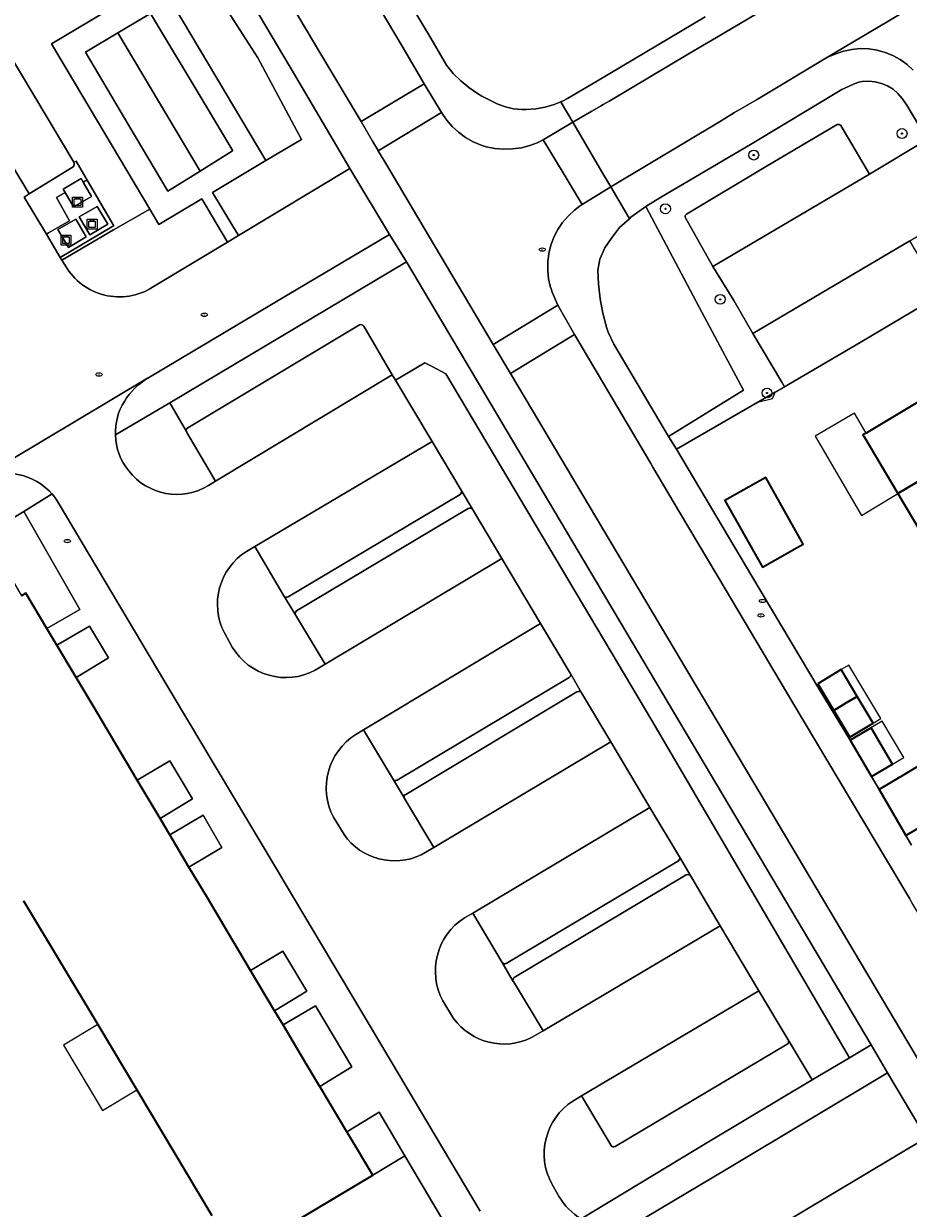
# Model space of a CAD drawing. Extents: x 147051 to 149075, y 463071 to 465537.
# Tile 218 of 229: x 148062 to 148134, y 464692 to 464787. Entities that reach past the tile are written whole.
import ezdxf
from ezdxf.enums import TextEntityAlignment as Align

# ---------------------------------------------------------------- set-up
doc = ezdxf.new("R2010")
doc.units = 0
doc.header["$LTSCALE"] = 0.5
doc.layers.get('0').update_dxf_attribs({"linetype": 'CONTINUOUS'})
for name, color, linetype, lineweight in [('B-PV-GR-BEPLANTING_CULTUUR_BODEMBEDEKKER-GV', 252, 'CONTINUOUS', 18), ('B-PV-GR-BEPLANTING_CULTUUR_HEESTERS-GV', 252, 'CONTINUOUS', 18), ('B-PV-GR-BOOM-S', 252, 'CONTINUOUS', 25), ('B-PV-IE-MEUBILAIR-S', 252, 'CONTINUOUS', 25), ('B-PV-IE-MEUBILAIR_WEGMEUBILAIR_CONTAINER-S', 252, 'CONTINUOUS', 25), ('B-PV-IE-TERREINAFSCHEIDING_KUNSTMATIG_HEKWERK-G', 252, 'CONTINUOUS', 18), ('B-PV-OG-BEBOUWING-GV', 6, 'CONTINUOUS', 35), ('B-PV-OG-BEBOUWING_LUIFEL-GV', 6, 'CONTINUOUS', 18), ('B-PV-OG-TERREIN_BEGROEID-GV', 252, 'CONTINUOUS', 18), ('B-PV-OG-TERREIN_ERF-GV', 252, 'CONTINUOUS', 18), ('B-PV-VH-GESLOTENVERHARDING-GV', 252, 'CONTINUOUS', 18), ('B-PV-VH-GESLOTENVERHARDING_ASFALT-GV', 252, 'CONTINUOUS', 18), ('B-PV-VH-GESLOTENVERHARDING_BETON-GV', 252, 'CONTINUOUS', 18), ('B-PV-VH-HALFVERHARDING_GRIND-GV', 252, 'CONTINUOUS', 18), ('B-PV-VH-OPENVERHARDING_BETONSTRAATSTEEN-GV', 252, 'CONTINUOUS', 18), ('B-PV-VH-OPENVERHARDING_TEGEL-GV', 252, 'CONTINUOUS', 18)]:
    doc.layers.add(name, color=color, linetype=linetype, lineweight=lineweight)
doc.styles.add('NLCS-ISO', font='NLCS-ISO.ttf')

# ---------------------------------------------------------------- blocks, each defined once
blk = doc.blocks.new('SIE-WEG_CONTAINER_ALGEMEEN-SO')
at = {"color": 0, "linetype": 'ByBlock', "lineweight": -2}
for points in [[(2, -2), (-2, -2), (-2, 2), (2, 2)], [(-1.3, 1.3), (1.3, 1.3), (1.3, -1.3), (-1.3, -1.3)]]:
    blk.add_lwpolyline(points, close=True, dxfattribs=at)
blk.add_lwpolyline([(-0.87, 1.8), (0, 1.3), (0.87, 1.8)], dxfattribs=at)
blk = doc.blocks.new('SIE-MEUBILAIR_PUT_RIOOLPUT-SO')
blk.add_ellipse((0, 0), major_axis=(1.25, 0), ratio=0.54)
at = {"style": 'NLCS-ISO'}
blk.add_text('ri', height=0.75, dxfattribs=at).set_placement((-0.04, 0.07), align=Align.MIDDLE_CENTER)
blk = doc.blocks.new('SGR-BOOM_GBKN-SO')
at = {"linetype": 'ByBlock', "lineweight": 18}
h = blk.add_hatch(color=0, dxfattribs=at)
h.dxf.hatch_style = 1
edge = h.paths.add_edge_path()
edge.add_arc((0, 0), 0.25, 0, 360)
at = {"color": 0, "linetype": 'ByBlock', "lineweight": 18}
for radius in [2, 0.25]:
    blk.add_circle((0, 0), radius, dxfattribs=at)
at = {"color": 0, "linetype": 'ByBlock', "lineweight": 18, "style": 'NLCS-ISO'}
blk.add_attdef('SOORT', (2.5, 0), '', height=1.5, dxfattribs=at)

msp = doc.modelspace()

# ---------------------------------------------------------------- linework, layer by layer
at = {"layer": 'B-PV-GR-BEPLANTING_CULTUUR_BODEMBEDEKKER-GV', "flags": 128}
for points in [[(148074.147, 464756.987), (148069.78, 464754.416)], [(148075.497, 464754.688), (148074.147, 464756.987)], [(148077.843, 464750.691), (148075.536, 464754.622)], [(148077.276, 464750.348), (148077.843, 464750.691)]]:
    msp.add_lwpolyline(points, dxfattribs=at)
at = {"layer": 'B-PV-GR-BEPLANTING_CULTUUR_BODEMBEDEKKER-GV'}
for points in [[(148075.536, 464754.622, -0.069431), (148075.497, 464754.688)], [(148069.78, 464754.416, 0.163834), (148070.854, 464751.525)], [(148070.854, 464751.525, 0.378555), (148077.276, 464750.348)]]:
    msp.add_lwpolyline(points, format="xyb", dxfattribs=at)
at = {"layer": 'B-PV-GR-BEPLANTING_CULTUUR_HEESTERS-GV', "flags": 128}
for points in [[(148076.177, 464792.638), (148081.242, 464784.721)], [(148084.262, 464783.253), (148078.992, 464792.176)], [(148081.242, 464784.721), (148084.742, 464778.156)], [(148088.63, 464775.839), (148084.262, 464783.253)], [(148134.858, 464778.478), (148133.388, 464780.907), (148133.024, 464781.462), (148132.685, 464781.857), (148132.289, 464782.196), (148131.846, 464782.47), (148131.366, 464782.673), (148130.861, 464782.8), (148130.343, 464782.848), (148129.823, 464782.817), (148129.504, 464782.757), (148129.06, 464782.575), (148128.188, 464782.182), (148120.958, 464777.844), (148113.55, 464773.461), (148112.419, 464772.788), (148116.705, 464764.673), (148120.271, 464758.022), (148114.251, 464754.291), (148114.873, 464753.269), (148122.824, 464757.852), (148123.575, 464758.293), (148123.356, 464758.66), (148121.021, 464762.558), (148119.503, 464765.224), (148117.809, 464767.957), (148115.604, 464771.854), (148115.582, 464771.914), (148115.593, 464772.049), (148115.677, 464772.156), (148122.04, 464775.966), (148127.8, 464779.355), (148127.816, 464779.36), (148127.968, 464779.36), (148128.1, 464779.285), (148130.39, 464775.378), (148135.045, 464778.169)], [(148084.742, 464778.156), (148081.873, 464776.461)], [(148081.873, 464776.461), (148077.577, 464773.91)], [(148079.682, 464770.44), (148088.63, 464775.839)], [(148077.577, 464773.91), (148079.682, 464770.44)], [(148076.725, 464773.393), (148073.282, 464771.328)], [(148078.805, 464769.922), (148076.725, 464773.393)], [(148072.548, 464772.565), (148069.637, 464770.899)], [(148073.282, 464771.328), (148072.548, 464772.565)], [(148069.637, 464770.899), (148065.484, 464768.468)], [(148072.763, 464766.279), (148078.805, 464769.922)], [(148065.484, 464768.468), (148065.771, 464768.012)], [(148081.002, 464745.448), (148080.319, 464745.061)], [(148083.314, 464741.479), (148081.002, 464745.448)], [(148084.259, 464739.945), (148083.314, 464741.479)], [(148086.633, 464735.982), (148084.259, 464739.945)], [(148078.543, 464738.513), (148079.181, 464737.362)], [(148085.845, 464735.497), (148086.633, 464735.982)], [(148089.725, 464730.725), (148089.113, 464730.341)], [(148092.132, 464726.706), (148089.725, 464730.725)], [(148093.013, 464725.235), (148092.132, 464726.706)], [(148093.032, 464725.203), (148093.013, 464725.235)], [(148095.388, 464721.254), (148093.032, 464725.203)], [(148087.312, 464723.687), (148088.171, 464722.297)], [(148094.366, 464720.672), (148095.388, 464721.254)], [(148098.503, 464715.982), (148097.834, 464715.61)], [(148100.874, 464712.007), (148098.503, 464715.982)], [(148101.77, 464710.489), (148100.874, 464712.007)], [(148101.776, 464710.48), (148101.77, 464710.489)], [(148104.157, 464706.525), (148101.776, 464710.48)], [(148096.101, 464708.931), (148096.959, 464707.523)], [(148103.241, 464705.982), (148104.157, 464706.525)], [(148123.775, 464705.439), (148109.953, 464697.218)], [(148125.802, 464702.573), (148123.86, 464705.805)], [(148117.601, 464697.695), (148125.802, 464702.573)], [(148107.263, 464701.292), (148106.566, 464700.883)], [(148109.628, 464697.296), (148107.263, 464701.292)], [(148107.228, 464691.416), (148117.601, 464697.695)], [(148104.886, 464694.182), (148105.466, 464693.181)]]:
    msp.add_lwpolyline(points, dxfattribs=at)
at = {"layer": 'B-PV-GR-BEPLANTING_CULTUUR_HEESTERS-GV'}
for points in [[(148065.771, 464768.012, 0.425777), (148072.763, 464766.279)], [(148080.319, 464745.061, 0.3873), (148078.543, 464738.513)], [(148079.181, 464737.362, 0.399638), (148085.845, 464735.497)], [(148089.113, 464730.341, 0.393005), (148087.312, 464723.687)], [(148088.171, 464722.297, 0.367846), (148094.366, 464720.672)], [(148097.834, 464715.61, 0.389995), (148096.101, 464708.931)], [(148096.959, 464707.523, 0.364092), (148103.241, 464705.982)], [(148123.86, 464705.805, -0.391187), (148123.775, 464705.439)], [(148106.566, 464700.883, 0.395766), (148104.886, 464694.182)], [(148109.953, 464697.218, -0.381009), (148109.628, 464697.296)], [(148105.466, 464693.181, 0.127303), (148107.228, 464691.416)]]:
    msp.add_lwpolyline(points, format="xyb", dxfattribs=at)
at = {"layer": 'B-PV-GR-BEPLANTING_CULTUUR_HEESTERS-GV', "flags": 128}
for points in [[(148107.248, 464733.683), (148109.606, 464729.738), (148112.755, 464724.469), (148115.123, 464720.513), (148116.027, 464718.956), (148116.109, 464718.817), (148117.486, 464716.498), (148118.398, 464714.962), (148121.494, 464709.743), (148123.86, 464705.805), (148125.802, 464702.573), (148128.799, 464704.356), (148112.911, 464731.462), (148096.344, 464759.334), (148095.234, 464759.915), (148094.655, 464760.218), (148092.302, 464758.822), (148095.237, 464753.894), (148097.574, 464749.978), (148098.48, 464748.446), (148100.855, 464744.473), (148103.963, 464739.26), (148106.349, 464735.265), (148106.363, 464735.241)], [(148066.929, 464740.382), (148062.416, 464748.27), (148059.34, 464746.391), (148062.219, 464741.531), (148062.249, 464741.481), (148062.585, 464741.709), (148064.284, 464738.856)], [(148066.62, 464734.933), (148069.237, 464736.493), (148067.711, 464739.046), (148065.08, 464737.519)], [(148074.158, 464728.227), (148071.543, 464726.669), (148073.381, 464723.584), (148075.975, 464725.167)], [(148075.7, 464719.69), (148078.34, 464721.264), (148076.83, 464723.862), (148074.165, 464722.267)], [(148083.253, 464712.932), (148080.649, 464711.38), (148082.58, 464708.138), (148085.173, 464709.707)], [(148084.616, 464704.72), (148086.199, 464702.072), (148086.216, 464702.044), (148088.786, 464703.643), (148085.881, 464708.529), (148083.259, 464706.998)], [(148086.731, 464681.068), (148090.755, 464683.419), (148096.524, 464686.805), (148097.474, 464689.009), (148093.06, 464696.481), (148090.468, 464694.932), (148087.417, 464693.108), (148079.509, 464688.381), (148077.909, 464684.734)]]:
    msp.add_lwpolyline(points, close=True, dxfattribs=at)
at = {"layer": 'B-PV-IE-TERREINAFSCHEIDING_KUNSTMATIG_HEKWERK-G', "flags": 128}
msp.add_lwpolyline([(148114.873, 464753.269), (148121.395, 464757.062), (148122.611, 464757.355), (148122.824, 464757.852), (148129.636, 464761.854), (148135.511, 464765.34), (148139.331, 464767.643), (148140.829, 464768.526)], dxfattribs=at)
msp.add_lwpolyline([(148114.873, 464753.269), (148121.395, 464757.062), (148122.611, 464757.355), (148122.824, 464757.852), (148129.636, 464761.854), (148135.511, 464765.34), (148139.331, 464767.643), (148140.829, 464768.526)], dxfattribs=at)
at = {"layer": 'B-PV-OG-BEBOUWING-GV', "flags": 128}
for points in [[(148129.874, 464754.42), (148129.94, 464754.31), (148132.687, 464749.699), (148141.038, 464754.673), (148141.533, 464754.968), (148138.717, 464759.695), (148130.124, 464754.569)], [(148141.038, 464754.673), (148132.687, 464749.699), (148135.196, 464745.489), (148143.56, 464750.471), (148144.041, 464750.757), (148141.533, 464754.968)], [(148124.587, 464745.366), (148125.078, 464745.642), (148122.063, 464750.993), (148121.572, 464750.717), (148118.777, 464749.142), (148121.793, 464743.791)], [(148126.246, 464734.425), (148127.532, 464732.279), (148128.523, 464732.872), (148129.416, 464733.406), (148128.132, 464735.553)], [(148127.532, 464732.279), (148128.817, 464730.133), (148130.7, 464731.259), (148129.819, 464732.733), (148129.416, 464733.406), (148128.523, 464732.872)], [(148128.845, 464729.873), (148130.556, 464726.964), (148132.252, 464727.962), (148130.526, 464730.863)], [(148131.164, 464725.921), (148133.32, 464722.221), (148136.881, 464724.336), (148134.695, 464728.018)]]:
    msp.add_lwpolyline(points, close=True, dxfattribs=at)
for points in [[(148079.509, 464688.381), (148087.417, 464693.108), (148090.468, 464694.932), (148088.526, 464698.18), (148088.387, 464698.412), (148086.216, 464702.044), (148086.199, 464702.072), (148084.616, 464704.72), (148083.259, 464706.998), (148082.58, 464708.138), (148080.649, 464711.38), (148079.275, 464713.686), (148077.096, 464717.346), (148075.7, 464719.69), (148074.165, 464722.267), (148073.381, 464723.584), (148071.543, 464726.669), (148070.172, 464728.971), (148067.986, 464732.641), (148066.62, 464734.933), (148065.08, 464737.519), (148064.284, 464738.856), (148062.585, 464741.709), (148062.249, 464741.481)], [(148062.41, 464716.982), (148068.366, 464707.02), (148071.505, 464701.77), (148077.529, 464691.693)]]:
    msp.add_lwpolyline(points, dxfattribs=at)
at = {"layer": 'B-PV-OG-BEBOUWING_LUIFEL-GV', "flags": 128}
for points in [[(148130.124, 464754.569), (148129.189, 464756.169), (148126.031, 464754.322), (148129.755, 464747.952), (148132.474, 464749.572), (148132.687, 464749.699), (148129.94, 464754.31), (148129.874, 464754.42)], [(148128.132, 464735.553), (148129.416, 464733.406), (148129.819, 464732.733), (148130.7, 464731.259), (148131.307, 464731.622), (148128.739, 464735.916)], [(148133.166, 464728.5), (148131.427, 464731.421), (148130.517, 464730.879), (148132.252, 464727.962)], [(148071.505, 464701.77), (148068.366, 464707.02), (148065.619, 464705.378), (148068.758, 464700.128)]]:
    msp.add_lwpolyline(points, close=True, dxfattribs=at)
at = {"layer": 'B-PV-OG-TERREIN_BEGROEID-GV', "flags": 128}
for points in [[(148061.078, 464785.307), (148066.443, 464776.329), (148066.454, 464776.31), (148066.62, 464776.406), (148067.507, 464774.898), (148069.667, 464771.231), (148069.5, 464771.132), (148065.352, 464768.689), (148065.484, 464768.468), (148069.637, 464770.899), (148072.548, 464772.565), (148064.66, 464785.856), (148073.262, 464790.98), (148081.873, 464776.461), (148084.742, 464778.156), (148081.242, 464784.721), (148076.177, 464792.638), (148071.215, 464799.148), (148065.502, 464807.693), (148057.018, 464802.54)], [(148093.179, 464768.333), (148074.151, 464756.99)], [(148114.649, 464732.149), (148093.179, 464768.333)], [(148075.595, 464754.997), (148089.404, 464763.254)], [(148089.741, 464763.151), (148092.041, 464759.259)], [(148092.302, 464758.822), (148094.655, 464760.218)], [(148094.655, 464760.218), (148095.234, 464759.915)], [(148095.234, 464759.915), (148096.344, 464759.334)], [(148092.041, 464759.259), (148092.302, 464758.822)], [(148096.344, 464759.334), (148112.911, 464731.462)], [(148074.151, 464756.99), (148074.147, 464756.987)], [(148074.147, 464756.987), (148075.497, 464754.688)], [(148130.521, 464705.402), (148114.649, 464732.149)], [(148112.911, 464731.462), (148128.799, 464704.356)], [(148077.529, 464691.693), (148071.505, 464701.77), (148068.366, 464707.02), (148062.41, 464716.982)], [(148128.799, 464704.356), (148130.521, 464705.402)]]:
    msp.add_lwpolyline(points, dxfattribs=at)
for points in [[(148110.311, 464771.076), (148109.664, 464770.224), (148109.131, 464769.453), (148108.717, 464768.547), (148108.572, 464767.654), (148108.604, 464766.524), (148108.745, 464765.36), (148108.964, 464764.208), (148109.262, 464763.074), (148109.385, 464762.679), (148109.862, 464761.706), (148112.068, 464757.953), (148114.251, 464754.291), (148120.271, 464758.022), (148116.705, 464764.673), (148112.419, 464772.788), (148111.228, 464771.914), (148111.1, 464771.797)], [(148142.608, 464685.17), (148134.941, 464697.922), (148122.492, 464690.48), (148111.633, 464683.98), (148102.401, 464678.464), (148104.045, 464676.093), (148105.246, 464675.798), (148113.354, 464680.421), (148128.527, 464689.563), (148130.872, 464690.976), (148133.274, 464688.748), (148145.507, 464667.4), (148148.697, 464669.323), (148146.524, 464673.044), (148148.963, 464674.47)]]:
    msp.add_lwpolyline(points, close=True, dxfattribs=at)
at = {"layer": 'B-PV-OG-TERREIN_BEGROEID-GV'}
for points in [[(148089.404, 464763.254, -0.418319), (148089.741, 464763.151)], [(148075.497, 464754.688, -0.356093), (148075.595, 464754.997)]]:
    msp.add_lwpolyline(points, format="xyb", dxfattribs=at)
at = {"layer": 'B-PV-OG-TERREIN_ERF-GV', "flags": 128}
for points in [[(148092.463, 464790.805), (148095.145, 464786.292), (148096.408, 464784.124), (148096.946, 464783.471), (148097.544, 464782.872), (148098.196, 464782.332), (148098.895, 464781.855), (148099.24, 464781.653), (148100.523, 464781.006), (148101.14, 464780.785), (148101.78, 464780.638), (148102.432, 464780.569), (148102.803, 464780.564), (148103.568, 464780.623), (148104.322, 464780.761), (148105.057, 464780.977), (148105.58, 464781.191), (148105.767, 464781.268), (148106.118, 464781.445), (148108.538, 464782.873), (148117.178, 464788.012)], [(148135.511, 464765.34), (148129.636, 464761.854), (148123.576, 464758.293), (148123.575, 464758.293), (148122.824, 464757.852), (148114.873, 464753.269), (148120.954, 464743.052), (148126.364, 464733.984), (148128.845, 464729.873), (148130.526, 464730.863), (148132.252, 464727.962), (148130.556, 464726.964), (148131.164, 464725.921), (148134.695, 464728.018)], [(148135.196, 464745.489), (148132.687, 464749.699), (148129.94, 464754.31), (148129.874, 464754.42), (148130.124, 464754.569), (148138.717, 464759.695)], [(148136.881, 464724.336), (148133.32, 464722.221), (148133.775, 464721.441)]]:
    msp.add_lwpolyline(points, dxfattribs=at)
for points in [[(148067.2, 464774.723), (148067.027, 464775.02), (148065.584, 464774.18), (148065.751, 464773.894), (148066.424, 464772.736), (148067.868, 464773.577)], [(148066.881, 464771.936), (148067.728, 464770.497), (148069.167, 464771.344), (148068.32, 464772.783)], [(148066.003, 464769.48), (148067.442, 464770.328), (148066.595, 464771.767), (148065.155, 464770.92)], [(148121.793, 464743.791), (148118.777, 464749.142), (148121.572, 464750.717), (148122.063, 464750.993), (148125.078, 464745.642), (148124.587, 464745.366)], [(148128.132, 464735.553), (148129.416, 464733.406), (148129.819, 464732.733), (148130.7, 464731.259), (148128.817, 464730.133), (148127.532, 464732.279), (148126.246, 464734.425)]]:
    msp.add_lwpolyline(points, close=True, dxfattribs=at)
at = {"layer": 'B-PV-VH-GESLOTENVERHARDING-GV', "flags": 128}
for points in [[(148067.341, 464774.803), (148067.2, 464774.723), (148067.868, 464773.577), (148066.424, 464772.736), (148065.751, 464773.894), (148065.042, 464773.489), (148066.106, 464771.627), (148064.409, 464770.657), (148064.236, 464770.558), (148065.352, 464768.689), (148069.5, 464771.132), (148069.667, 464771.231), (148067.507, 464774.898)], [(148068.32, 464772.783), (148069.167, 464771.344), (148067.728, 464770.497), (148066.881, 464771.936)], [(148065.155, 464770.92), (148066.595, 464771.767), (148067.442, 464770.328), (148066.003, 464769.48)]]:
    msp.add_lwpolyline(points, close=True, dxfattribs=at)
at = {"layer": 'B-PV-VH-GESLOTENVERHARDING_ASFALT-GV', "flags": 128}
for points in [[(148080.551, 464794.7), (148083.268, 464790.142), (148086.386, 464784.889), (148089.527, 464779.617), (148094.593, 464782.639), (148092.827, 464785.658), (148090.831, 464789.036), (148086.187, 464796.894), (148084.626, 464799.494), (148083.56, 464801.18), (148082.729, 464802.443), (148082.1, 464803.328), (148081.564, 464804.081), (148080.392, 464805.689), (148079.19, 464807.343), (148077.986, 464808.936), (148076.414, 464811.009), (148073.711, 464814.537), (148070.208, 464819.138), (148068.516, 464821.361), (148068.508, 464821.371), (148063.565, 464827.885), (148062.776, 464828.924), (148059.169, 464833.706)], [(148127.751, 464792.101), (148118.094, 464786.369), (148115.911, 464785.07), (148109.528, 464781.274), (148108.991, 464780.965), (148108.787, 464780.844), (148108.093, 464780.449), (148106.541, 464779.555), (148108.126, 464776.861), (148108.97, 464775.423), (148109.601, 464774.348), (148109.602, 464774.346), (148109.607, 464774.349), (148118.471, 464779.666), (148118.549, 464779.713), (148119.56, 464780.319), (148121.309, 464781.359), (148127.014, 464784.768), (148133.277, 464788.487)], [(148151.638, 464686.887), (148147.04, 464694.615), (148143.405, 464700.735), (148139.328, 464707.599), (148133.813, 464716.849), (148133.643, 464717.133), (148131.698, 464720.395), (148124.25, 464732.896), (148118.89, 464741.905), (148115.134, 464748.211), (148112.982, 464751.822), (148112.81, 464752.112), (148106.699, 464762.498), (148101.54, 464759.366), (148121.616, 464725.585), (148129.169, 464712.872), (148132.973, 464706.469), (148138.125, 464697.822), (148138.929, 464696.472), (148152.512, 464673.669)]]:
    msp.add_lwpolyline(points, dxfattribs=at)
at = {"layer": 'B-PV-VH-GESLOTENVERHARDING_BETON-GV', "flags": 128}
for points in [[(148090.904, 464777.271), (148090.915, 464777.252), (148096, 464780.322), (148094.593, 464782.639), (148089.527, 464779.617), (148090.463, 464778.016)], [(148105.781, 464775.472), (148107.297, 464772.941), (148109.601, 464774.348), (148108.97, 464775.423), (148108.126, 464776.861), (148106.541, 464779.555), (148104.163, 464778.143)], [(148100.144, 464761.693), (148101.54, 464759.366), (148106.699, 464762.498), (148105.356, 464764.845)]]:
    msp.add_lwpolyline(points, close=True, dxfattribs=at)
at = {"layer": 'B-PV-VH-HALFVERHARDING_GRIND-GV', "flags": 128}
for points in [[(148079.682, 464770.44), (148077.577, 464773.91), (148081.873, 464776.461), (148073.262, 464790.98), (148064.66, 464785.856), (148072.548, 464772.565), (148073.282, 464771.328), (148076.725, 464773.393), (148078.805, 464769.922)], [(148076.909, 464781.109), (148079.224, 464777.253), (148079.206, 464777.242), (148076.603, 464775.624), (148074.003, 464774.008), (148070.87, 464779.275), (148067.373, 464785.184), (148069.993, 464786.743), (148072.594, 464788.292)], [(148079.206, 464777.242), (148079.224, 464777.253), (148076.909, 464781.109), (148072.594, 464788.292), (148069.993, 464786.743), (148076.603, 464775.624)], [(148076.603, 464775.624), (148069.993, 464786.743), (148067.373, 464785.184), (148070.87, 464779.275), (148074.003, 464774.008)]]:
    msp.add_lwpolyline(points, close=True, dxfattribs=at)
at = {"layer": 'B-PV-VH-OPENVERHARDING_BETONSTRAATSTEEN-GV', "flags": 128}
for points in [[(148065.771, 464768.012), (148065.484, 464768.468), (148065.352, 464768.689), (148064.236, 464770.558), (148062.457, 464773.538), (148062.856, 464773.794), (148056.838, 464783.779), (148051.221, 464793.429), (148045.807, 464790.22), (148033.624, 464782.999), (148033.538, 464782.948), (148008.479, 464768.026), (148018.747, 464750.794), (148019.298, 464749.892), (148027.287, 464736.556)], [(148133.277, 464788.487), (148127.014, 464784.768), (148127.499, 464784.978), (148127.68, 464785.054), (148128.322, 464785.269), (148128.984, 464785.407), (148129.658, 464785.465), (148130.334, 464785.444), (148131.003, 464785.343), (148131.655, 464785.164), (148132.282, 464784.909), (148132.874, 464784.582), (148133.423, 464784.187), (148133.922, 464783.731)], [(148066.443, 464776.329), (148061.078, 464785.307)], [(148056.838, 464783.779), (148062.856, 464773.794)], [(148029.469, 464733.412), (148044.496, 464742.346), (148057.006, 464749.795), (148058.378, 464750.628), (148058.408, 464750.646), (148072.363, 464758.966), (148072.405, 464758.991), (148083.591, 464765.656), (148091.806, 464770.516), (148088.63, 464775.839), (148079.682, 464770.44), (148078.805, 464769.922), (148072.763, 464766.279)], [(148062.856, 464773.794), (148066.382, 464775.971)], [(148066.454, 464776.31), (148066.443, 464776.329)], [(148075.536, 464754.622), (148077.843, 464750.691), (148092.041, 464759.259), (148089.741, 464763.151)], [(148089.404, 464763.254), (148075.595, 464754.997)], [(148072.363, 464758.966), (148058.408, 464750.646)], [(148092.041, 464759.259), (148077.843, 464750.691)], [(148092.302, 464758.822), (148092.041, 464759.259)], [(148095.237, 464753.894), (148092.302, 464758.822)], [(148095.237, 464753.894), (148081.002, 464745.448)], [(148081.002, 464745.448), (148095.237, 464753.894)], [(148097.574, 464749.978), (148095.237, 464753.894)], [(148064.457, 464749.922), (148064.676, 464749.695)], [(148077.843, 464750.691), (148077.276, 464750.348)], [(148064.676, 464749.695), (148064.698, 464749.672)], [(148064.698, 464749.672), (148064.722, 464749.643)], [(148064.722, 464749.643), (148064.869, 464749.467)], [(148064.869, 464749.467), (148065.029, 464749.258)], [(148065.029, 464749.258), (148065.268, 464748.843)], [(148083.679, 464741.405), (148097.486, 464749.625)], [(148065.268, 464748.843), (148074.357, 464733.591)], [(148098.15, 464748.513), (148084.347, 464740.271)], [(148100.855, 464744.473), (148098.48, 464748.446)], [(148080.319, 464745.061), (148081.002, 464745.448)], [(148081.002, 464745.448), (148083.314, 464741.479)], [(148086.633, 464735.982), (148100.855, 464744.473)], [(148100.855, 464744.473), (148086.633, 464735.982)], [(148103.963, 464739.26), (148100.855, 464744.473)], [(148084.259, 464739.945), (148086.633, 464735.982)], [(148079.181, 464737.362), (148078.543, 464738.513)], [(148103.963, 464739.26), (148089.725, 464730.725)], [(148089.725, 464730.725), (148103.963, 464739.26)], [(148106.349, 464735.265), (148103.963, 464739.26)], [(148086.633, 464735.982), (148085.845, 464735.497)], [(148092.43, 464726.665), (148106.262, 464734.933)], [(148106.363, 464735.241), (148106.349, 464735.265)], [(148106.874, 464733.764), (148093.131, 464725.527)], [(148109.606, 464729.738), (148107.248, 464733.683)], [(148074.357, 464733.591), (148082.807, 464719.401)], [(148089.113, 464730.341), (148089.725, 464730.725)], [(148089.725, 464730.725), (148092.132, 464726.706)], [(148095.388, 464721.254), (148109.606, 464729.738)], [(148109.606, 464729.738), (148095.388, 464721.254)], [(148112.755, 464724.469), (148109.606, 464729.738)], [(148093.013, 464725.235), (148093.032, 464725.203)], [(148093.032, 464725.203), (148095.388, 464721.254)], [(148112.755, 464724.469), (148098.503, 464715.982)], [(148098.503, 464715.982), (148112.755, 464724.469)], [(148115.123, 464720.513), (148112.755, 464724.469)], [(148088.171, 464722.297), (148087.312, 464723.687)], [(148095.388, 464721.254), (148094.366, 464720.672)], [(148082.807, 464719.401), (148083.342, 464718.494)], [(148101.191, 464711.945), (148115.044, 464720.194)], [(148083.342, 464718.494), (148089.503, 464708.149)], [(148115.671, 464719.048), (148101.85, 464710.806)], [(148116.109, 464718.817), (148116.027, 464718.956)], [(148117.486, 464716.498), (148116.109, 464718.817)], [(148118.398, 464714.962), (148117.486, 464716.498)], [(148097.834, 464715.61), (148098.503, 464715.982)], [(148098.503, 464715.982), (148100.874, 464712.007)], [(148104.157, 464706.525), (148118.398, 464714.962)], [(148118.398, 464714.962), (148104.157, 464706.525)], [(148121.494, 464709.743), (148118.398, 464714.962)], [(148101.77, 464710.489), (148101.776, 464710.48)], [(148101.776, 464710.48), (148104.157, 464706.525)], [(148096.959, 464707.523), (148096.101, 464708.931)], [(148107.263, 464701.292), (148121.494, 464709.743)], [(148121.494, 464709.743), (148107.263, 464701.292)], [(148123.86, 464705.805), (148121.494, 464709.743)], [(148089.503, 464708.149), (148099.093, 464692.025)], [(148104.157, 464706.525), (148103.241, 464705.982)], [(148109.953, 464697.218), (148123.775, 464705.439)], [(148102.401, 464678.464), (148111.633, 464683.98), (148122.492, 464690.48), (148134.941, 464697.922), (148131.838, 464703.158), (148119.011, 464695.463), (148112.39, 464691.51)], [(148106.566, 464700.883), (148107.263, 464701.292)], [(148107.263, 464701.292), (148109.628, 464697.296)], [(148105.466, 464693.181), (148104.886, 464694.182)]]:
    msp.add_lwpolyline(points, dxfattribs=at)
for points in [[(148104.606, 464766.959), (148104.533, 464767.641), (148104.539, 464768.326), (148104.626, 464769.006), (148104.79, 464769.672), (148105.032, 464770.314), (148105.346, 464770.923), (148105.729, 464771.492), (148106.175, 464772.012), (148106.679, 464772.477), (148107.066, 464772.768), (148107.297, 464772.941), (148105.781, 464775.472), (148104.163, 464778.143), (148103.699, 464777.901), (148103.107, 464777.678), (148102.416, 464777.499), (148101.709, 464777.397), (148100.996, 464777.375), (148100.284, 464777.434), (148099.584, 464777.571), (148099.177, 464777.702), (148098.533, 464777.977), (148097.926, 464778.324), (148097.361, 464778.737), (148096.848, 464779.212), (148096.392, 464779.743), (148096, 464780.322), (148090.915, 464777.252), (148091.673, 464775.966), (148095.46, 464769.588), (148100.144, 464761.693), (148105.356, 464764.845), (148105.165, 464765.262), (148104.988, 464765.644), (148104.9, 464765.89), (148104.801, 464766.171), (148104.759, 464766.29), (148104.742, 464766.363)], [(148127.968, 464779.36), (148127.816, 464779.36), (148127.8, 464779.355), (148122.04, 464775.966), (148115.677, 464772.156), (148115.593, 464772.049), (148115.582, 464771.914), (148115.604, 464771.854), (148117.809, 464767.957), (148130.39, 464775.378), (148128.1, 464779.285)], [(148117.809, 464767.957), (148119.503, 464765.224), (148121.021, 464762.558), (148133.629, 464770.012), (148138.238, 464772.75), (148135.045, 464778.169), (148130.39, 464775.378)], [(148123.575, 464758.293), (148123.576, 464758.293), (148129.636, 464761.854), (148135.511, 464765.34), (148136.199, 464765.754), (148135.975, 464766.125), (148135.955, 464766.158), (148135.691, 464766.598), (148133.629, 464770.012), (148121.021, 464762.558), (148123.356, 464758.66)]]:
    msp.add_lwpolyline(points, close=True, dxfattribs=at)
at = {"layer": 'B-PV-VH-OPENVERHARDING_BETONSTRAATSTEEN-GV'}
for points in [[(148066.382, 464775.971, 0.366181), (148066.454, 464776.31)], [(148072.763, 464766.279, -0.425777), (148065.771, 464768.012)], [(148089.741, 464763.151, 0.418319), (148089.404, 464763.254)], [(148070.504, 464757.112, -0.121465), (148072.363, 464758.966)], [(148069.78, 464754.416, -0.147544), (148070.504, 464757.112)], [(148075.595, 464754.997, 0.356093), (148075.497, 464754.688)], [(148075.497, 464754.688, 0.069431), (148075.536, 464754.622)], [(148070.854, 464751.525, -0.163834), (148069.78, 464754.416)], [(148058.408, 464750.646, -0.338566), (148064.457, 464749.922)], [(148077.276, 464750.348, -0.378555), (148070.854, 464751.525)], [(148097.486, 464749.625, 0.374), (148097.574, 464749.978)], [(148098.48, 464748.446, 0.288301), (148098.15, 464748.513)], [(148078.543, 464738.513, -0.3873), (148080.319, 464745.061)], [(148083.314, 464741.479, 0.344915), (148083.679, 464741.405)], [(148084.347, 464740.271, 0.35636), (148084.259, 464739.945)], [(148085.845, 464735.497, -0.399638), (148079.181, 464737.362)], [(148106.262, 464734.933, 0.406818), (148106.363, 464735.241)], [(148107.248, 464733.683, 0.424893), (148106.874, 464733.764)], [(148087.312, 464723.687, -0.393005), (148089.113, 464730.341)], [(148092.132, 464726.706, 0.34556), (148092.43, 464726.665)], [(148093.131, 464725.527, 0.444571), (148093.013, 464725.235)], [(148094.366, 464720.672, -0.367846), (148088.171, 464722.297)], [(148115.044, 464720.194, 0.360883), (148115.123, 464720.513)], [(148116.027, 464718.956, 0.398404), (148115.671, 464719.048)], [(148096.101, 464708.931, -0.389995), (148097.834, 464715.61)], [(148100.874, 464712.007, 0.360041), (148101.191, 464711.945)], [(148101.85, 464710.806, 0.396881), (148101.77, 464710.489)], [(148103.241, 464705.982, -0.364092), (148096.959, 464707.523)], [(148123.775, 464705.439, 0.391187), (148123.86, 464705.805)], [(148104.886, 464694.182, -0.395766), (148106.566, 464700.883)], [(148109.628, 464697.296, 0.381009), (148109.953, 464697.218)], [(148107.228, 464691.416, -0.127303), (148105.466, 464693.181)]]:
    msp.add_lwpolyline(points, format="xyb", dxfattribs=at)
at = {"layer": 'B-PV-VH-OPENVERHARDING_TEGEL-GV', "flags": 128}
for points in [[(148152.512, 464673.669), (148138.929, 464696.472), (148138.125, 464697.822), (148132.973, 464706.469), (148129.169, 464712.872), (148121.616, 464725.585), (148101.54, 464759.366), (148100.144, 464761.693), (148095.46, 464769.588), (148091.673, 464775.966), (148090.915, 464777.252), (148090.904, 464777.271), (148090.463, 464778.016), (148089.527, 464779.617), (148086.386, 464784.889), (148083.268, 464790.142), (148080.551, 464794.7)], [(148078.992, 464792.176), (148084.262, 464783.253), (148088.63, 464775.839), (148091.806, 464770.516), (148093.179, 464768.333), (148114.649, 464732.149), (148130.521, 464705.402), (148131.838, 464703.158), (148134.941, 464697.922), (148142.608, 464685.17), (148148.963, 464674.47), (148151.635, 464669.952), (148153.935, 464665.793), (148156.503, 464660.703), (148158.819, 464655.598), (148160.165, 464652.344), (148161.051, 464650.313), (148161.997, 464647.84), (148163.587, 464643.216), (148164.703, 464639.945), (148167.396, 464631.54), (148170.442, 464622.204), (148170.792, 464622.34)], [(148117.178, 464788.012), (148108.538, 464782.873), (148106.118, 464781.445), (148105.767, 464781.268), (148105.58, 464781.191), (148105.608, 464781.144), (148106.541, 464779.555), (148108.093, 464780.449), (148108.787, 464780.844), (148108.991, 464780.965), (148109.528, 464781.274), (148115.911, 464785.07), (148118.094, 464786.369), (148127.751, 464792.101)], [(148090.831, 464789.036), (148092.827, 464785.658), (148094.593, 464782.639), (148096, 464780.322), (148096.392, 464779.743), (148096.848, 464779.212), (148097.361, 464778.737), (148097.926, 464778.324), (148098.533, 464777.977), (148099.177, 464777.702), (148099.584, 464777.571), (148100.284, 464777.434), (148100.996, 464777.375), (148101.709, 464777.397), (148102.416, 464777.499), (148103.107, 464777.678), (148103.699, 464777.901), (148104.163, 464778.143), (148106.541, 464779.555), (148105.608, 464781.144), (148105.58, 464781.191), (148105.057, 464780.977), (148104.322, 464780.761), (148103.568, 464780.623), (148102.803, 464780.564), (148102.432, 464780.569), (148101.78, 464780.638), (148101.14, 464780.785), (148100.523, 464781.006), (148099.24, 464781.653), (148098.895, 464781.855), (148098.196, 464782.332), (148097.544, 464782.872), (148096.946, 464783.471), (148096.408, 464784.124), (148095.145, 464786.292), (148092.463, 464790.805)], [(148133.922, 464783.731), (148133.423, 464784.187), (148132.874, 464784.582), (148132.282, 464784.909), (148131.655, 464785.164), (148131.003, 464785.343), (148130.334, 464785.444), (148129.658, 464785.465), (148128.984, 464785.407), (148128.322, 464785.269), (148127.68, 464785.054), (148127.499, 464784.978), (148127.014, 464784.768), (148121.309, 464781.359), (148119.56, 464780.319), (148118.549, 464779.713), (148118.471, 464779.666), (148109.607, 464774.349), (148109.602, 464774.346), (148111.074, 464771.842), (148111.1, 464771.797), (148111.228, 464771.914), (148112.419, 464772.788), (148113.55, 464773.461), (148120.958, 464777.844), (148128.188, 464782.182), (148129.06, 464782.575), (148129.504, 464782.757), (148129.823, 464782.817), (148130.343, 464782.848), (148130.861, 464782.8), (148131.366, 464782.673), (148131.846, 464782.47), (148132.289, 464782.196), (148132.685, 464781.857), (148133.024, 464781.462), (148133.388, 464780.907), (148134.858, 464778.478)], [(148066.382, 464775.971), (148062.856, 464773.794), (148062.457, 464773.538), (148064.236, 464770.558), (148064.409, 464770.657), (148066.106, 464771.627), (148065.042, 464773.489), (148065.751, 464773.894), (148065.584, 464774.18), (148067.027, 464775.02), (148067.2, 464774.723), (148067.341, 464774.803), (148067.507, 464774.898), (148066.62, 464776.406), (148066.454, 464776.31)], [(148133.775, 464721.441), (148133.32, 464722.221), (148131.164, 464725.921), (148130.556, 464726.964), (148128.845, 464729.873), (148126.364, 464733.984), (148120.954, 464743.052), (148114.873, 464753.269), (148114.251, 464754.291), (148112.068, 464757.953), (148109.862, 464761.706), (148109.385, 464762.679), (148109.262, 464763.074), (148108.964, 464764.208), (148108.745, 464765.36), (148108.604, 464766.524), (148108.572, 464767.654), (148108.717, 464768.547), (148109.131, 464769.453), (148109.664, 464770.224), (148110.311, 464771.076), (148111.1, 464771.797), (148111.074, 464771.842), (148109.602, 464774.346), (148109.601, 464774.348), (148107.297, 464772.941), (148107.066, 464772.768), (148106.679, 464772.477), (148106.175, 464772.012), (148105.729, 464771.492), (148105.346, 464770.923), (148105.032, 464770.314), (148104.79, 464769.672), (148104.626, 464769.006), (148104.539, 464768.326), (148104.533, 464767.641), (148104.606, 464766.959), (148104.742, 464766.363), (148104.759, 464766.29), (148104.801, 464766.171), (148104.9, 464765.89), (148104.988, 464765.644), (148105.165, 464765.262), (148105.356, 464764.845), (148106.699, 464762.498), (148112.81, 464752.112), (148112.982, 464751.822), (148115.134, 464748.211), (148118.89, 464741.905), (148124.25, 464732.896), (148131.698, 464720.395), (148133.643, 464717.133)], [(148091.806, 464770.516), (148083.591, 464765.656)], [(148093.179, 464768.333), (148091.806, 464770.516)], [(148074.151, 464756.99), (148093.179, 464768.333)], [(148083.591, 464765.656), (148072.405, 464758.991)], [(148072.405, 464758.991), (148072.363, 464758.966)], [(148069.78, 464754.416), (148074.147, 464756.987)], [(148074.147, 464756.987), (148074.151, 464756.99)], [(148059.34, 464746.391), (148062.416, 464748.27), (148064.693, 464749.669), (148064.697, 464749.671), (148064.698, 464749.672), (148064.676, 464749.695), (148064.457, 464749.922)], [(148098.48, 464748.446), (148097.574, 464749.978)], [(148099.093, 464692.025), (148089.503, 464708.149), (148083.342, 464718.494), (148082.807, 464719.401), (148074.357, 464733.591), (148065.268, 464748.843), (148065.029, 464749.258), (148064.869, 464749.467), (148064.722, 464749.643), (148064.698, 464749.672), (148064.697, 464749.671), (148064.693, 464749.669), (148062.416, 464748.27), (148066.929, 464740.382), (148064.284, 464738.856), (148065.08, 464737.519), (148067.711, 464739.046), (148069.237, 464736.493), (148066.62, 464734.933), (148067.986, 464732.641), (148070.172, 464728.971), (148071.543, 464726.669), (148074.158, 464728.227), (148075.975, 464725.167), (148073.381, 464723.584), (148074.165, 464722.267), (148076.83, 464723.862), (148078.34, 464721.264), (148075.7, 464719.69), (148077.096, 464717.346), (148079.275, 464713.686), (148080.649, 464711.38), (148083.253, 464712.932), (148085.173, 464709.707), (148082.58, 464708.138), (148083.259, 464706.998), (148085.881, 464708.529), (148088.786, 464703.643), (148086.216, 464702.044), (148088.387, 464698.412), (148090.986, 464699.992), (148093.06, 464696.481), (148097.474, 464689.009)], [(148097.486, 464749.625), (148083.679, 464741.405)], [(148084.347, 464740.271), (148098.15, 464748.513)], [(148083.314, 464741.479), (148084.259, 464739.945)], [(148106.262, 464734.933), (148092.43, 464726.665)], [(148107.248, 464733.683), (148106.363, 464735.241)], [(148093.131, 464725.527), (148106.874, 464733.764)], [(148092.132, 464726.706), (148093.013, 464725.235)], [(148116.027, 464718.956), (148115.123, 464720.513)], [(148115.044, 464720.194), (148101.191, 464711.945)], [(148101.85, 464710.806), (148115.671, 464719.048)], [(148100.874, 464712.007), (148101.77, 464710.489)], [(148130.521, 464705.402), (148128.799, 464704.356)], [(148131.838, 464703.158), (148130.521, 464705.402)], [(148128.799, 464704.356), (148125.802, 464702.573)], [(148125.802, 464702.573), (148117.601, 464697.695)], [(148119.011, 464695.463), (148131.838, 464703.158)], [(148117.601, 464697.695), (148107.228, 464691.416)], [(148112.39, 464691.51), (148119.011, 464695.463)]]:
    msp.add_lwpolyline(points, dxfattribs=at)
at = {"layer": 'B-PV-VH-OPENVERHARDING_TEGEL-GV'}
for points in [[(148066.454, 464776.31, -0.366181), (148066.382, 464775.971)], [(148072.363, 464758.966, 0.121465), (148070.504, 464757.112)], [(148070.504, 464757.112, 0.147544), (148069.78, 464754.416)], [(148064.457, 464749.922, 0.338566), (148058.408, 464750.646)], [(148097.574, 464749.978, -0.374), (148097.486, 464749.625)], [(148098.15, 464748.513, -0.288301), (148098.48, 464748.446)], [(148083.679, 464741.405, -0.344915), (148083.314, 464741.479)], [(148084.259, 464739.945, -0.35636), (148084.347, 464740.271)], [(148106.363, 464735.241, -0.406818), (148106.262, 464734.933)], [(148106.874, 464733.764, -0.424893), (148107.248, 464733.683)], [(148092.43, 464726.665, -0.34556), (148092.132, 464726.706)], [(148093.013, 464725.235, -0.444571), (148093.131, 464725.527)], [(148115.123, 464720.513, -0.360883), (148115.044, 464720.194)], [(148115.671, 464719.048, -0.398404), (148116.027, 464718.956)], [(148101.191, 464711.945, -0.360041), (148100.874, 464712.007)], [(148101.77, 464710.489, -0.396881), (148101.85, 464710.806)]]:
    msp.add_lwpolyline(points, format="xyb", dxfattribs=at)
at = {"layer": 'B-PV-VH-OPENVERHARDING_TEGEL-GV', "flags": 128}
msp.add_lwpolyline([(148093.06, 464696.481), (148090.986, 464699.992), (148088.387, 464698.412), (148088.526, 464698.18), (148090.468, 464694.932)], close=True, dxfattribs=at)

# ---------------------------------------------------------------- block references
at = {"layer": 'B-PV-GR-BOOM-S', "xscale": 0.2, "yscale": 0.2, "zscale": 0.2}
for p in [(148133.015, 464778.636), (148121.095, 464776.91), (148113.999, 464772.592), (148118.398, 464765.313), (148122.161, 464757.787)]:
    msp.add_blockref('SGR-BOOM_GBKN-SO', p, dxfattribs=at)
at = {"layer": 'B-PV-IE-MEUBILAIR-S', "xscale": 0.2, "yscale": 0.2, "zscale": 0.2}
for p in [(148104.099, 464769.308), (148076.934, 464764.071), (148068.464, 464759.274), (148065.925, 464745.888), (148121.798, 464741.077), (148121.673, 464739.908)]:
    msp.add_blockref('SIE-MEUBILAIR_PUT_RIOOLPUT-SO', p, dxfattribs=at)
at = {"layer": 'B-PV-IE-MEUBILAIR_WEGMEUBILAIR_CONTAINER-S', "xscale": 0.2, "yscale": 0.2, "zscale": 0.2}
for p in [(148066.74, 464773.127), (148067.908, 464771.346), (148065.813, 464770.066)]:
    msp.add_blockref('SIE-WEG_CONTAINER_ALGEMEEN-SO', p, dxfattribs=at)

doc.saveas('drawing.dxf')
